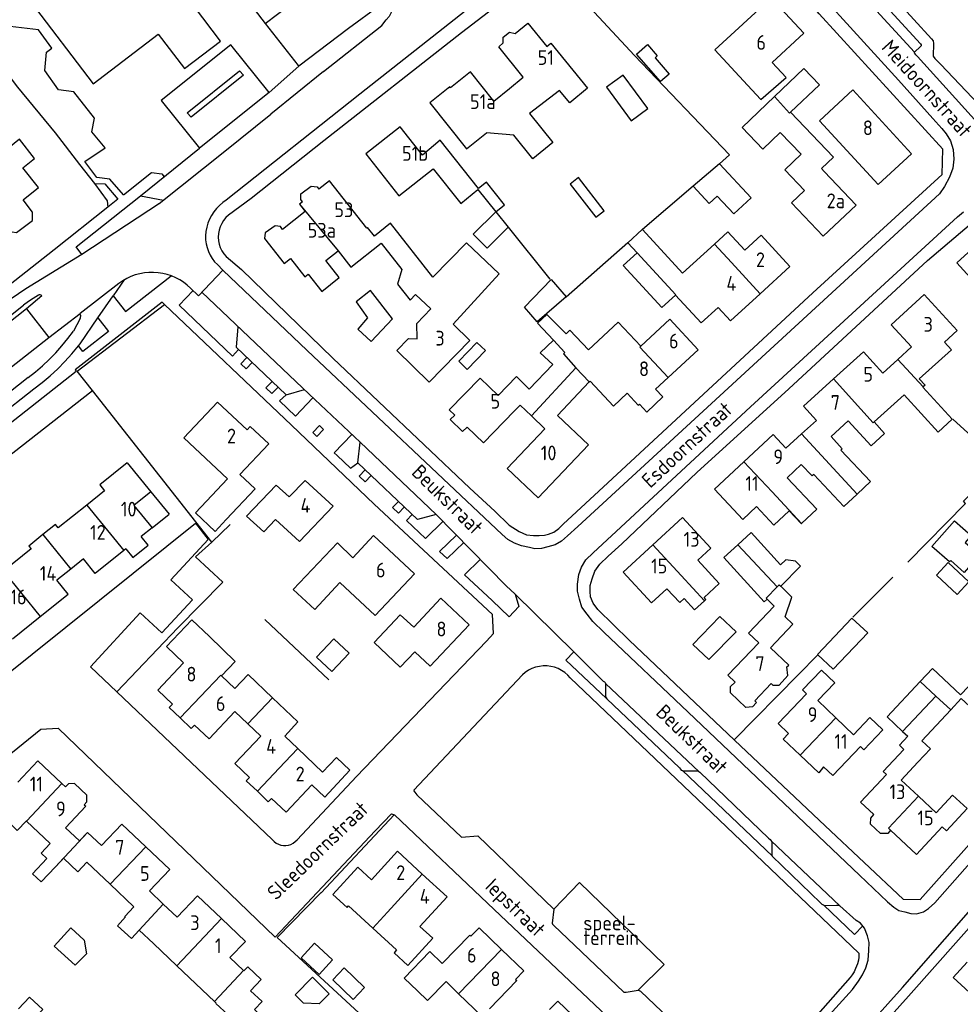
# Model space of a CAD drawing. Header units: metres. Extents: x 233874 to 239264, y 443832 to 448222.
# Tile 20 of 198: x 235194 to 235354, y 444459 to 444626. Entities that reach past the tile are written whole.
import ezdxf

# ---------------------------------------------------------------- set-up
doc = ezdxf.new("R2010")
doc.units = ezdxf.units.M
doc.header["$MEASUREMENT"] = 0
for name, color, linetype in [('DAKRAND', 4, 'Continuous'), ('DAKRAND-BYG', 4, 'Continuous'), ('FUNKTIEAAND', 253, 'Continuous'), ('HEG', 253, 'Continuous'), ('HEK', 253, 'Continuous'), ('HOOFDGEBOUW', 4, 'Continuous'), ('HUISNUMMER', 253, 'Continuous'), ('KANTVERH', 253, 'Continuous'), ('OVERVBOUW', 253, 'Continuous'), ('RASTER', 253, 'Continuous'), ('SCHUTTING', 253, 'Continuous'), ('STRAATNAAM', 253, 'Continuous'), ('TUSSENMUUR', 253, 'Continuous')]:
    doc.layers.add(name, color=color, linetype=linetype)
doc.styles.get("Standard").update_dxf_attribs({"font": 'iso.shx'})

msp = doc.modelspace()

# ---------------------------------------------------------------- linework, layer by layer
at = {"layer": 'DAKRAND'}
for p, q in [((235277.23, 444614.3), (235279.55, 444616.25)), ((235274.58, 444612.14), (235277.23, 444614.3)), ((235285.71, 444613.98), (235280.63, 444610.07)), ((235271.86, 444597.16), (235274.89, 444593.39)), ((235263.9, 444576.9), (235261.3, 444579.37)), ((235343.08, 444568.34), (235345.4, 444570.47)), ((235340.53, 444566.01), (235343.08, 444568.34)), ((235285.35, 444558.82), (235290.75, 444564.52)), ((235283.21, 444556.55), (235280.93, 444558.76)), ((235326.74, 444555.7), (235329.26, 444557.99)), ((235324.08, 444553.29), (235326.74, 444555.7)), ((235204.99, 444534.49), (235202.83, 444532.76)), ((235202.83, 444532.76), (235200.44, 444530.86)), ((235320.9, 444527.69), (235322.08, 444526.47)), ((235249.94, 444475.63), (235254.03, 444471.87)), ((235254.03, 444471.87), (235258.08, 444468.16)), ((235220.79, 444465.47), (235216.83, 444469.23)), ((235227.18, 444459.4), (235220.79, 444465.47))]:
    msp.add_line(p, q, dxfattribs=at)
for points in [[(235276.16, 444622.03), (235276.17, 444623), (235277.2, 444623.87), (235278.15, 444623.65)], [(235324.87, 444610.27), (235329.77, 444614.95), (235327.15, 444617.7), (235322.15, 444612.93)], [(235322.15, 444612.93), (235316.68, 444607.71), (235320.18, 444604.04), (235323.14, 444606.86), (235326.68, 444603.14), (235323.91, 444600.5), (235327.23, 444597.02)], [(235280.63, 444610.07), (235284.59, 444605.12), (235281.2, 444602.37), (235277.95, 444606.39), (235273.32, 444606.81)], [(235330.6, 444600.22), (235330.13, 444600.71), (235332.15, 444602.63), (235324.87, 444610.27)], [(235271.97, 444597.34), (235265.48, 444605.53), (235262.45, 444603.01)], [(235264.28, 444600.7), (235268.95, 444594.82), (235271.86, 444597.16)], [(235242.14, 444595.08), (235241.82, 444595.47), (235241.82, 444596.46), (235243.58, 444597.76), (235244.58, 444597.6), (235244.88, 444597.23)], [(235274.89, 444593.39), (235276.39, 444594.59), (235273.32, 444598.42), (235271.97, 444597.34)], [(235190.7, 444592.17), (235192.17, 444590.13), (235193.6, 444589.85), (235196.31, 444591.9), (235196.35, 444593.33), (235194.74, 444595.43)], [(235264.21, 444582.32), (235257.04, 444591.44), (235254.3, 444589.27), (235253.14, 444590.7), (235253.05, 444590.62)], [(235238.73, 444590.4), (235238.38, 444590.9), (235237.49, 444590.98), (235235.78, 444589.81), (235235.68, 444588.86), (235239.02, 444584.61), (235240.09, 444585.45)], [(235298.87, 444586.43), (235297.29, 444588.15), (235299.74, 444590.4)], [(235299.74, 444590.4), (235299.76, 444590.41), (235299.76, 444590.41)], [(235299.76, 444590.41), (235306.58, 444582.97), (235311.98, 444587.92)], [(235311.98, 444587.92), (235314.26, 444590.01), (235317.12, 444586.89)], [(235248.14, 444586.76), (235250.31, 444584), (235255.46, 444588.05), (235258.94, 444583.62), (235258.21, 444581.1), (235260.36, 444578.42), (235261.3, 444579.37)], [(235267.64, 444574.33), (235275.46, 444582.87), (235269.94, 444588.15), (235264.21, 444582.32)], [(235305.37, 444579.27), (235303.04, 444577.14), (235296.51, 444584.27), (235298.87, 444586.43)], [(235243.1, 444582.79), (235245.38, 444579.89), (235248.35, 444582.23), (235246.07, 444585.13)], [(235312.6, 444577.16), (235309.72, 444574.53), (235305.37, 444579.27)], [(235299.47, 444570.57), (235295.67, 444574.67), (235290.59, 444569.97), (235287.47, 444573.33), (235286.82, 444572.66), (235283.54, 444575.97), (235281.98, 444574.47), (235284.65, 444571.62)], [(235284.59, 444567.46), (235282.42, 444569.48), (235284.65, 444571.62)], [(235350.98, 444571.27), (235352.16, 444569.98), (235346.71, 444565.03), (235347.68, 444563.95), (235347.37, 444563.67)], [(235284.59, 444567.46), (235280.57, 444563.32), (235278.4, 444565.42), (235275.3, 444562.21)], [(235290.75, 444564.52), (235290.89, 444564.66), (235294.85, 444560.41), (235297.15, 444562.59)], [(235299.25, 444560.77), (235300.52, 444559.41), (235303.22, 444561.99), (235301.97, 444563.29)], [(235347.37, 444563.67), (235347.33, 444563.63), (235352.28, 444558.19), (235349.89, 444556.02), (235344.13, 444562.36), (235339.03, 444557.73)], [(235280.93, 444558.76), (235279.03, 444560.6), (235278.02, 444559.57)], [(235267.94, 444558.89), (235267.18, 444558.12), (235269.26, 444556.1), (235270.03, 444556.86)], [(235339.03, 444557.73), (235340.8, 444555.77), (235338.52, 444553.7), (235334.67, 444557.93)], [(235331.74, 444555.26), (235333.64, 444553.17), (235333.43, 444552.97), (235338.45, 444547.64), (235336.16, 444545.5)], [(235212.41, 444550.81), (235207.73, 444547.06), (235208.55, 444546.04)], [(235336.16, 444545.5), (235333.93, 444543.4), (235328.82, 444548.84), (235328.52, 444548.57), (235326.69, 444550.52)], [(235326.75, 444540.53), (235329.31, 444542.94), (235324.3, 444548.27)], [(235225.85, 444544.28), (235223.97, 444542.29), (235227.29, 444539.17), (235229.16, 444541.17)], [(235319.09, 444543.37), (235322.05, 444540.22), (235324.65, 444542.67), (235326.7, 444540.49), (235326.75, 444540.53)], [(235200.71, 444539.75), (235200.23, 444540.35), (235198.11, 444538.63)], [(235198.11, 444538.63), (235195.72, 444536.68), (235196.12, 444536.18)], [(235212.16, 444536.2), (235213.36, 444534.76), (235215.94, 444536.84), (235214.73, 444538.27)], [(235323.22, 444529.86), (235326.54, 444533.28), (235325.7, 444534.1), (235324.06, 444534.33), (235323.16, 444533.51), (235318.18, 444538.96), (235315.92, 444536.91)], [(235248.46, 444530.5), (235244.2, 444525.93), (235240.54, 444529.33), (235248.03, 444537.2), (235250.63, 444534.7)], [(235315.92, 444536.91), (235313.55, 444534.74), (235320.42, 444527.24), (235320.9, 444527.69)], [(235310.28, 444527.4), (235310.53, 444527.63), (235310.23, 444527.95), (235312.78, 444530.31), (235309.14, 444534.26)], [(235303.92, 444529.44), (235306.08, 444527.1), (235306.82, 444527.78), (235308.6, 444525.85), (235310.28, 444527.4)], [(235323.99, 444524.66), (235325.07, 444528.03), (235323.22, 444529.86)], [(235260.97, 444522.89), (235258.7, 444525.02), (235254.26, 444520.3), (235258.7, 444516.11), (235261.18, 444518.74)], [(235226.33, 444521.32), (235230.71, 444517.09), (235228.39, 444514.65)], [(235321.6, 444513.38), (235321.89, 444513.1), (235322.94, 444513.1), (235324.43, 444514.72), (235324.27, 444516.18)], [(235352.03, 444508.9), (235353.8, 444510.79), (235355.93, 444508.81), (235357.54, 444510.54), (235355.04, 444512.87), (235353.72, 444511.46), (235348.93, 444515.92), (235346.88, 444513.72)], [(235237, 444510.95), (235232.91, 444514.86), (235230.66, 444512.49)], [(235318.8, 444510.44), (235319.09, 444510.15), (235318.43, 444509.39), (235317.32, 444509.29), (235314.67, 444511.77), (235314.69, 444512.84), (235315.46, 444513.61)], [(235346.88, 444513.72), (235341.24, 444507.68), (235343.85, 444505.24)], [(235239.13, 444504.41), (235241.31, 444506.83), (235237, 444510.95)], [(235346.44, 444499.99), (235348.58, 444502.29), (235347.13, 444503.64), (235352.03, 444508.9)], [(235343.85, 444505.24), (235344.74, 444504.4), (235343.33, 444502.89), (235344.09, 444502.18)], [(235205.11, 444492.78), (235205.56, 444493.27), (235205.54, 444494.42), (235203.48, 444496.37), (235202.41, 444496.35), (235201.92, 444495.81)], [(235195.3, 444490.03), (235193.75, 444488.4), (235189.82, 444492.14)], [(235198.76, 444483.64), (235196.34, 444481.09), (235197.79, 444479.71), (235200.21, 444482.26)], [(235214.41, 444471.53), (235213.11, 444470.07), (235210.74, 444472.23), (235212.09, 444473.74)], [(235358.96, 444462.32), (235356.57, 444459.7), (235352.45, 444463.45), (235354.84, 444466.07)], [(235235.08, 444463.12), (235233.3, 444461.22), (235235.25, 444459.4), (235233.96, 444458.02), (235236.08, 444456.03)], [(235266.45, 444462.78), (235263.33, 444459.55), (235261.59, 444461.23)], [(235227.44, 444459.09), (235227.47, 444459.12), (235227.18, 444459.4)]]:
    msp.add_lwpolyline(points, dxfattribs=at)
at = {"layer": 'DAKRAND-BYG'}
for p, q in [((235312.81, 444601.55), (235308.35, 444597.75)), ((235274.89, 444593.39), (235276.98, 444590.78)), ((235240.85, 444460.55), (235243.81, 444463.51))]:
    msp.add_line(p, q, dxfattribs=at)
for points in [[(235302.83, 444615.49), (235298.76, 444620.15), (235300.6, 444621.76), (235302.28, 444619.83), (235301.9, 444619.49), (235304.29, 444616.76), (235302.83, 444615.49)], [(235300.65, 444610.93), (235296.48, 444616.59), (235293.65, 444614.51), (235297.82, 444608.84), (235300.65, 444610.93)], [(235308.35, 444597.75), (235311.08, 444594.81), (235312.42, 444596.06), (235315.25, 444593.02), (235318.19, 444595.76), (235312.81, 444601.55)], [(235287.48, 444598.09), (235291.87, 444592.45), (235293.28, 444593.55), (235288.89, 444599.19), (235287.48, 444598.09)], [(235276.98, 444590.78), (235273.41, 444587.23), (235271.07, 444589.59), (235274.89, 444593.39)], [(235281.93, 444574.7), (235279.74, 444577.22), (235284.31, 444581.91), (235286.84, 444578.96), (235281.93, 444574.7)], [(235257.36, 444575.23), (235253.65, 444580.05), (235251.22, 444578.09), (235253.15, 444575.41), (235251.52, 444573.5), (235253.76, 444571.41), (235257.36, 444575.23)], [(235268.61, 444568.02), (235271.7, 444571.24), (235273.13, 444569.87), (235270.04, 444566.65), (235268.61, 444568.02)], [(235352.68, 444540.97), (235355.53, 444538.48), (235354.51, 444537.3), (235356.93, 444535.19), (235354.33, 444532.2), (235352.03, 444534.2), (235351.85, 444533.98), (235348.86, 444536.59), (235352.68, 444540.97)], [(235349.61, 444531.72), (235353.12, 444528.43), (235355.12, 444530.58), (235351.62, 444533.86), (235349.61, 444531.72)], [(235315.65, 444522.14), (235312.9, 444524.74), (235308.29, 444520), (235311.02, 444517.4), (235315.65, 444522.14)], [(235337.96, 444521.93), (235332.13, 444515.76), (235329.46, 444518.28), (235335.29, 444524.46), (235337.96, 444521.93)], [(235247.42, 444520.96), (235244.48, 444517.85), (235247.07, 444515.41), (235250.01, 444518.51), (235247.42, 444520.96)], [(235203.55, 444465.54), (235200, 444468.78), (235202.83, 444471.88)], [(235202.83, 444471.88), (235205.09, 444469.82), (235205.48, 444467.51), (235203.55, 444465.54)], [(235247.23, 444466.46), (235244.17, 444469.3), (235241.88, 444466.82), (235244.94, 444463.98), (235247.23, 444466.46)], [(235250.7, 444459.76), (235247.25, 444463.08), (235249.2, 444465.11), (235252.65, 444461.79), (235250.7, 444459.76)], [(235243.81, 444463.51), (235246.61, 444460.7), (235244.93, 444459.02), (235242.28, 444459.11), (235240.85, 444460.55)]]:
    msp.add_lwpolyline(points, dxfattribs=at)
at = {"layer": 'HEG'}
for p, q in [((235308.35, 444597.75), (235299.76, 444590.41)), ((235299.76, 444590.41), (235299.74, 444590.4)), ((235226.73, 444537.31), (235206.48, 444563.08)), ((235352.38, 444558.22), (235357.6, 444553.41)), ((235229.87, 444540.36), (235226.73, 444537.31)), ((235210.62, 444511.93), (235220.99, 444522.79)), ((235315.3, 444503.79), (235326.22, 444514.9))]:
    msp.add_line(p, q, dxfattribs=at)
for points in [[(235284.06, 444635.39), (235298.43, 444619.9), (235314.55, 444603.04), (235312.81, 444601.55)], [(235206.86, 444598.2), (235208.97, 444595.26), (235209.11, 444594.16)], [(235206.48, 444563.08), (235203.91, 444566.35), (235218.71, 444577.67)], [(235344.76, 444533.92), (235354.54, 444543.9), (235354.23, 444544.3), (235360.61, 444550.8)], [(235228.58, 444530.53), (235223.98, 444534.84), (235226.73, 444537.31)], [(235285.29, 444425.02), (235272.01, 444437.77), (235252.41, 444456.79), (235237.82, 444470.24), (235245.28, 444477.87)]]:
    msp.add_lwpolyline(points, dxfattribs=at)
at = {"layer": 'HEK'}
msp.add_line((235189.44, 444549.72), (235206.48, 444563.08), dxfattribs=at)
at = {"layer": 'HOOFDGEBOUW'}
for p, q in [((235321.76, 444618.74), (235327.12, 444623.69)), ((235330.6, 444600.22), (235335.99, 444594.54)), ((235194.74, 444595.43), (235197.32, 444597.51)), ((235325.03, 444594.91), (235327.23, 444597.02)), ((235242.14, 444595.08), (235241.61, 444594.66)), ((235330.42, 444589.24), (235325.03, 444594.91)), ((235335.99, 444594.54), (235330.42, 444589.24)), ((235246.07, 444585.13), (235248.14, 444586.76)), ((235319.73, 444579.47), (235324.76, 444584.08)), ((235267.64, 444574.33), (235270.49, 444571.55)), ((235353.15, 444573.25), (235350.98, 444571.27)), ((235304.11, 444565.28), (235309.19, 444569.98)), ((235275.3, 444562.21), (235272.23, 444565.18)), ((235301.97, 444563.29), (235304.11, 444565.28)), ((235290.6, 444553.84), (235285.35, 444558.82)), ((235331.74, 444555.26), (235334.67, 444557.93)), ((235236.39, 444554), (235231.51, 444548.81)), ((235212.41, 444550.81), (235216.42, 444545.88)), ((235324.3, 444548.27), (235326.69, 444550.52)), ((235229.42, 444548.08), (235225.85, 444544.28)), ((235208.55, 444546.04), (235205.53, 444543.62)), ((235216.42, 444545.88), (235213.53, 444543.56)), ((235205.53, 444543.62), (235200.71, 444539.75)), ((235213.53, 444543.56), (235216.61, 444539.78)), ((235216.61, 444539.78), (235214.73, 444538.27)), ((235196.12, 444536.18), (235191.4, 444532.39)), ((235212.16, 444536.2), (235211.79, 444535.91)), ((235192.93, 444520.92), (235197.64, 444524.71)), ((235325.27, 444523.44), (235323.99, 444524.66)), ((235217.56, 444512.23), (235221.96, 444516.89)), ((235228.39, 444514.65), (235230.66, 444512.49)), ((235318.8, 444510.44), (235321.6, 444513.38)), ((235322.79, 444506.58), (235327.6, 444511.6)), ((235329.5, 444510.46), (235332.56, 444507.53)), ((235230.66, 444508.58), (235232.85, 444506.5)), ((235332.56, 444507.53), (235335.56, 444504.66)), ((235232.85, 444506.5), (235235.04, 444504.42)), ((235322.79, 444506.58), (235324.55, 444504.9)), ((235241.31, 444502.34), (235239.13, 444504.41)), ((235336.76, 444502.66), (235337.33, 444502.12)), ((235245.52, 444498.33), (235241.31, 444502.34)), ((235343.63, 444496.98), (235346.44, 444499.99)), ((235201.32, 444496.38), (235201.92, 444495.81)), ((235343.63, 444496.98), (235346.57, 444494.23)), ((235346.57, 444494.23), (235349.57, 444491.43)), ((235205.38, 444492.52), (235201.93, 444488.89)), ((235205.11, 444492.78), (235205.38, 444492.52)), ((235195.32, 444490.01), (235195.3, 444490.03)), ((235199.34, 444486.19), (235195.32, 444490.01)), ((235205.67, 444488.1), (235208.03, 444485.85)), ((235215.55, 444485.64), (235219.61, 444481.78)), ((235209.51, 444479.29), (235205.57, 444483.03)), ((235219.61, 444481.78), (235216.15, 444478.15)), ((235262.43, 444481.03), (235266.64, 444477.17)), ((235213.53, 444475.47), (235209.51, 444479.29)), ((235216.15, 444478.15), (235218.51, 444475.92)), ((235218.51, 444475.92), (235220.85, 444473.69)), ((235266.64, 444477.17), (235262.02, 444472.13)), ((235228.37, 444473.46), (235232.44, 444469.59)), ((235216.83, 444469.23), (235214.41, 444471.53)), ((235272.07, 444471.91), (235270.68, 444470.47)), ((235275.86, 444468.25), (235272.07, 444471.91)), ((235232.44, 444469.59), (235229.82, 444466.84)), ((235279.64, 444464.59), (235275.86, 444468.25)), ((235232.13, 444464.65), (235229.82, 444466.84)), ((235232.19, 444464.59), (235232.13, 444464.65)), ((235232.82, 444465.26), (235232.19, 444464.59)), ((235235.08, 444463.12), (235232.82, 444465.26)), ((235279.64, 444464.59), (235278.25, 444463.15)), ((235268.58, 444460.72), (235266.45, 444462.78)), ((235278.47, 444462.95), (235273.83, 444458.14)), ((235278.25, 444463.15), (235278.47, 444462.95)), ((235272.51, 444456.92), (235268.58, 444460.72)), ((235227.44, 444459.09), (235229.52, 444457.13)), ((235285.41, 444459.46), (235284.02, 444458.02)), ((235285.41, 444459.46), (235289.15, 444455.87))]:
    msp.add_line(p, q, dxfattribs=at)
for points in [[(235219.66, 444647.18), (235195.95, 444629.11), (235206.62, 444615.1), (235217.65, 444623.51), (235222.09, 444617.68), (235228.22, 444622.36), (235223.79, 444628.18), (235230.03, 444632.94), (235235.8, 444625.36), (235242.08, 444630.15)], [(235327.12, 444623.69), (235321.59, 444629.68), (235312.05, 444620.87), (235317.58, 444614.89)], [(235278.15, 444623.65), (235280.33, 444625.41), (235283.53, 444621.46), (235284.22, 444622.02), (235290.45, 444614.34)], [(235279.55, 444616.25), (235275.38, 444621.4), (235276.16, 444622.03)], [(235317.58, 444614.89), (235319.84, 444612.43), (235324.15, 444616.15), (235321.76, 444618.74)], [(235274.58, 444612.14), (235270.59, 444617.12), (235267.24, 444614.44), (235267.11, 444614.61), (235263.68, 444611.87), (235269.92, 444604.08), (235273.32, 444606.81)], [(235290.45, 444614.34), (235287.42, 444611.88), (235285.71, 444613.98)], [(235345.41, 444603.25), (235339.76, 444598.03), (235329.76, 444608.84), (235335.41, 444614.07), (235345.41, 444603.25)], [(235262.45, 444603.01), (235258.66, 444607.82), (235252.84, 444603.23), (235258.46, 444596.11), (235264.28, 444600.7)], [(235197.32, 444597.51), (235194.71, 444600.85), (235196.66, 444602.43), (235194.1, 444605.71), (235190.1, 444602.48)], [(235253.05, 444590.62), (235246.72, 444598.67), (235244.88, 444597.23)], [(235241.61, 444594.66), (235242.58, 444593.42), (235238.73, 444590.4)], [(235324.76, 444584.08), (235319.87, 444589.41), (235317.12, 444586.89)], [(235366.54, 444580.19), (235361.42, 444575.52), (235353.05, 444584.71), (235358.18, 444589.38), (235366.54, 444580.19)], [(235240.09, 444585.45), (235242.53, 444582.35), (235243.1, 444582.79)], [(235312.6, 444577.16), (235314.71, 444574.87), (235319.73, 444579.47)], [(235345.4, 444570.47), (235341.95, 444574.23), (235347.54, 444579.36), (235353.15, 444573.25)], [(235270.49, 444571.55), (235263.62, 444564.48), (235258.1, 444569.86), (235260.07, 444571.88), (235261.55, 444571.83), (235261.51, 444574.44), (235263.9, 444576.9)], [(235309.19, 444569.98), (235304.4, 444575.15), (235299.47, 444570.57)], [(235340.53, 444566.01), (235337.23, 444569.64), (235332.15, 444565.02)], [(235267.94, 444558.89), (235267.01, 444559.8), (235272.23, 444565.18)], [(235332.15, 444565.02), (235327.07, 444560.41), (235329.26, 444557.99)], [(235229.42, 444548.08), (235222.01, 444555.04), (235227.71, 444561.1), (235232.73, 444556.39), (235233.26, 444556.95), (235236.39, 444554)], [(235297.15, 444562.59), (235299.03, 444560.56), (235299.25, 444560.77)], [(235278.02, 444559.57), (235272.8, 444554.18), (235270.03, 444556.86)], [(235283.21, 444556.55), (235276.83, 444549.82), (235282.08, 444544.85), (235290.6, 444553.84)], [(235324.08, 444553.29), (235321.9, 444555.61), (235316.94, 444550.96)], [(235316.94, 444550.96), (235311.99, 444546.3), (235316.78, 444541.2), (235319.09, 444543.37)], [(235229.16, 444541.17), (235234.08, 444546.4), (235231.51, 444548.81)], [(235247.31, 444543.45), (235242.54, 444547.82), (235239.85, 444545)], [(235239.85, 444545), (235237.65, 444547.02), (235232.62, 444541.76), (235235.54, 444539.07), (235237.55, 444541.17)], [(235237.55, 444541.17), (235241.59, 444537.47), (235247.31, 444543.45)], [(235309.14, 444534.26), (235311.37, 444536.32), (235306.56, 444541.52), (235301.53, 444536.88)], [(235250.63, 444534.7), (235254.16, 444538.46), (235261.1, 444531.94), (235254.45, 444524.87), (235248.46, 444530.5)], [(235211.79, 444535.91), (235206.98, 444532.04), (235204.99, 444534.49)], [(235301.53, 444536.88), (235296.51, 444532.24), (235301.32, 444527.03), (235303.92, 444529.44)], [(235197.64, 444524.71), (235202.36, 444528.5), (235200.44, 444530.86)], [(235261.18, 444518.74), (235263.78, 444516.29), (235270.39, 444523.3), (235265.6, 444527.81), (235260.97, 444522.89)], [(235322.08, 444526.47), (235317.76, 444521.92), (235319.49, 444520.28), (235314.25, 444514.76), (235315.46, 444513.61)], [(235226.33, 444521.32), (235223.33, 444524.18), (235219.04, 444519.65), (235221.96, 444516.89)], [(235324.27, 444516.18), (235324.56, 444516.49), (235321.46, 444519.43), (235325.27, 444523.44)], [(235329.5, 444510.46), (235332.38, 444513.47), (235330.12, 444515.62), (235326.91, 444512.26), (235327.6, 444511.6)], [(235221.37, 444507.51), (235219.49, 444509.29), (235220.05, 444509.87), (235217.56, 444512.23)], [(235230.66, 444508.58), (235226.26, 444503.96), (235223.8, 444506.3), (235223.24, 444505.72), (235221.37, 444507.51)], [(235335.56, 444504.66), (235338.33, 444507.56), (235340.53, 444505.47), (235337.33, 444502.12)], [(235235.04, 444504.42), (235230.64, 444499.79), (235233.14, 444497.41), (235232.59, 444496.83), (235234.46, 444495.06)], [(235326.5, 444501.19), (235323.65, 444503.89), (235324.55, 444504.9)], [(235330.46, 444499.24), (235332.05, 444497.73), (235336.76, 444502.66)], [(235330.46, 444499.24), (235329.65, 444498.21), (235326.5, 444501.19)], [(235344.09, 444502.18), (235340.6, 444498.43), (235341.14, 444497.93)], [(235193.85, 444496.6), (235197.26, 444500.23), (235201.32, 444496.38)], [(235243.69, 444496.14), (235245.88, 444494.09), (235250.14, 444498.63), (235247.87, 444500.79), (235245.52, 444498.33)], [(235338.99, 444491.12), (235336.74, 444493.22), (235341.14, 444497.93)], [(235234.46, 444495.06), (235236.32, 444493.28), (235236.88, 444493.86), (235239.35, 444491.51), (235243.69, 444496.14)], [(235349.57, 444491.43), (235352.35, 444494.41), (235354.8, 444492.12), (235351.31, 444488.38), (235350.59, 444489.04)], [(235341.8, 444488.49), (235341.35, 444487.93), (235340.13, 444487.89), (235338.46, 444489.51), (235338.48, 444490.52), (235338.99, 444491.12)], [(235208.03, 444485.85), (235211.49, 444489.49), (235215.55, 444485.64)], [(235201.93, 444488.89), (235204.29, 444486.65), (235205.67, 444488.1), (235205.67, 444488.1)], [(235350.59, 444489.04), (235346.23, 444484.37), (235341.8, 444488.49)], [(235198.76, 444483.64), (235197.79, 444484.56), (235199.34, 444486.19)], [(235253.81, 444480.06), (235258.23, 444484.88), (235262.43, 444481.03)], [(235205.57, 444483.03), (235204.02, 444481.4), (235201.59, 444483.71), (235200.21, 444482.26)], [(235253.81, 444480.06), (235251.51, 444482.17), (235247.27, 444477.55), (235249.67, 444475.35), (235249.94, 444475.63)], [(235220.85, 444473.69), (235224.3, 444477.32), (235228.37, 444473.46)], [(235212.09, 444473.74), (235211.98, 444473.84), (235213.53, 444475.47)], [(235258.08, 444468.16), (235257.64, 444467.68), (235259.99, 444465.52), (235264.21, 444470.12), (235262.02, 444472.13)], [(235265.79, 444465.85), (235270.47, 444470.68), (235270.68, 444470.47)], [(235265.79, 444465.85), (235263.7, 444467.87), (235259.37, 444463.38), (235261.59, 444461.23)], [(235191.76, 444455.73), (235193.94, 444453.69), (235198.08, 444458.03), (235195.84, 444460.16), (235193.97, 444458.18)]]:
    msp.add_lwpolyline(points, dxfattribs=at)
at = {"layer": 'KANTVERH'}
for p, q in [((235284.16, 444638.9), (235251.86, 444613.33)), ((235236.47, 444613.65), (235241.48, 444618.11)), ((235245.66, 444617.22), (235236.76, 444609.98)), ((235236.47, 444613.65), (235224.65, 444604.17)), ((235251.86, 444613.33), (235229.19, 444595.38)), ((235228.93, 444603.7), (235236.76, 444609.98)), ((235214.64, 444596.07), (235224.65, 444604.17)), ((235217.83, 444594.77), (235228.93, 444603.7)), ((235203.72, 444587.44), (235214.64, 444596.07)), ((235214.64, 444596.07), (235218.54, 444595.34)), ((235217.84, 444594.77), (235204.69, 444586.14)), ((235210.82, 444595.51), (235209.11, 444594.16)), ((235233.43, 444595.67), (235229.55, 444592.82)), ((235204.69, 444586.14), (235195.2, 444580.3)), ((235204.69, 444586.14), (235203.72, 444587.44)), ((235227.68, 444584.42), (235228.6, 444583.47)), ((235229.15, 444585.78), (235231.75, 444583.58)), ((235228.6, 444583.47), (235224.47, 444579.15)), ((235210.98, 444581.25), (235204.41, 444576.16)), ((235211.9, 444581.87), (235209.99, 444579.15)), ((235212.11, 444576.47), (235219.83, 444582.54)), ((235224.47, 444579.15), (235223.15, 444580.43)), ((235225.03, 444579.73), (235243.24, 444562.46)), ((235197.94, 444579.12), (235195.29, 444576.93)), ((235218.3, 444578.06), (235203.58, 444566.58)), ((235207.42, 444575.39), (235209.99, 444579.15)), ((235209.99, 444579.15), (235212.11, 444576.47)), ((235218.3, 444578.06), (235218.71, 444577.67)), ((235240.26, 444557.19), (235218.71, 444577.67)), ((235190.06, 444573.82), (235194.81, 444577.56)), ((235195.29, 444576.93), (235190.6, 444573.27)), ((235195.29, 444576.93), (235199.09, 444572.04)), ((235199.09, 444572.04), (235204.41, 444576.16)), ((235204.39, 444575.26), (235203.27, 444573.15)), ((235204.4, 444571), (235207.42, 444575.39)), ((235207.42, 444575.39), (235209.23, 444573.08)), ((235209.23, 444573.08), (235204.89, 444569.66)), ((235176.68, 444554.5), (235199.09, 444572.04)), ((235204.15, 444570.66), (235204.4, 444571)), ((235204.89, 444569.66), (235204.15, 444570.66)), ((235230.23, 444568.92), (235231.28, 444570.02)), ((235231.65, 444567.57), (235232.7, 444568.67)), ((235232.54, 444566.72), (235233.59, 444567.83)), ((235153.49, 444526.88), (235203.74, 444566.33)), ((235203.58, 444566.58), (235203.74, 444566.33)), ((235232.54, 444566.72), (235231.65, 444567.57)), ((235195.59, 444565.26), (235179.08, 444552.27)), ((235235.91, 444563.52), (235236.96, 444564.62)), ((235152.18, 444528.5), (235196.57, 444563.35)), ((235236.93, 444562.55), (235235.91, 444563.52)), ((235236.93, 444562.55), (235237.98, 444563.65)), ((235238.24, 444561.3), (235239.36, 444562.33)), ((235240.93, 444558.73), (235238.24, 444561.3)), ((235240.93, 444558.73), (235243.89, 444561.85)), ((235254.28, 444543.8), (235240.26, 444557.19)), ((235243.86, 444555.95), (235244.97, 444557.12)), ((235244.56, 444555.28), (235243.86, 444555.95)), ((235244.56, 444555.28), (235245.67, 444556.45)), ((235244.97, 444557.12), (235245.67, 444556.45)), ((235247.49, 444552.5), (235250.46, 444555.63)), ((235250.27, 444549.89), (235251.49, 444550.79)), ((235251.7, 444548.54), (235252.73, 444549.62)), ((235252.75, 444547.56), (235251.7, 444548.54)), ((235252.75, 444547.56), (235253.76, 444548.63)), ((235257.4, 444543.2), (235258.39, 444544.23)), ((235274.36, 444525.05), (235254.28, 444543.8)), ((235258.4, 444542.27), (235257.4, 444543.2)), ((235258.4, 444542.27), (235259.38, 444543.29)), ((235259.74, 444541.02), (235260.7, 444542.03)), ((235262.99, 444537.97), (235259.74, 444541.02)), ((235262.99, 444537.97), (235265.94, 444540.86)), ((235265.36, 444535.75), (235268.21, 444538.54)), ((235266.65, 444534.54), (235269.45, 444537.27)), ((235266.65, 444534.54), (235265.36, 444535.75)), ((235269.57, 444531.81), (235272.24, 444534.41)), ((235274.26, 444527.42), (235269.57, 444531.81)), ((235260.99, 444495.27), (235279.41, 444514.81)), ((235293.51, 444513.35), (235309.4, 444498.39)), ((235210.62, 444511.93), (235236.99, 444486.87)), ((235306.57, 444498.57), (235321.8, 444484.04)), ((235333.26, 444475.65), (235321.59, 444486.66))]:
    msp.add_line(p, q, dxfattribs=at)
for points in [[(235226.62, 444675.74), (235228.3, 444674.92), (235233.94, 444672.09), (235234.38, 444670.61), (235237.09, 444664.61), (235238.81, 444660.74), (235239.28, 444659.52), (235240.28, 444657.56), (235241.61, 444655.22), (235242.56, 444653.85), (235245.19, 444649.95), (235249.3, 444644.73), (235252.9, 444640.14), (235255.31, 444637.05), (235255.98, 444635.8), (235256.08, 444635.06), (235256.1, 444633.82), (235255.99, 444631.58), (235255.72, 444629.55), (235255.17, 444628.31), (235249.92, 444624.51), (235241.48, 444618.11)], [(235329.66, 444671.6), (235329.73, 444670.95), (235315.95, 444660.07), (235315.75, 444659.71), (235315.78, 444659.42), (235315.97, 444658.99), (235316.25, 444658.45), (235330.81, 444642.46), (235348.77, 444622.72), (235349.05, 444622.38), (235349.1, 444621.95), (235349.08, 444619.8), (235349.36, 444619.4), (235350.31, 444618.46), (235371.84, 444595.74), (235368.86, 444595.68), (235360.9, 444603.71), (235346.39, 444619.71), (235346.14, 444620), (235346, 444620.17), (235345.91, 444620.31), (235345.92, 444620.45)], [(235350.68, 444604.01), (235329.73, 444626.95), (235308.03, 444651.85), (235306.51, 444652.49), (235269.05, 444623.78), (235245.71, 444605.41), (235233.43, 444595.66)], [(235310.24, 444652.09), (235322.65, 444638.26), (235343.18, 444615.75), (235349.03, 444609.24), (235350.55, 444607.52), (235351.27, 444606.61), (235352, 444605.41), (235352.43, 444603.94), (235352.59, 444602.32)], [(235332.21, 444637.97), (235346.89, 444621.86), (235347, 444621.72), (235347.03, 444621.52), (235346.92, 444621.41), (235346.77, 444621.24), (235346.06, 444620.62), (235345.92, 444620.45), (235318.8, 444649.99)], [(235159.44, 444634.03), (235160.61, 444635.07), (235171.51, 444643.51), (235183.76, 444627.65), (235193.79, 444614.53), (235200.2, 444606.79), (235204.28, 444601.43), (235206.86, 444598.2)], [(235255.83, 444639.6), (235256.46, 444638.83), (235257.07, 444638), (235257.91, 444636.43), (235258.35, 444634.98), (235258.65, 444633.79), (235258.72, 444633.03), (235258.71, 444631.98), (235258.53, 444630.79), (235258.21, 444629.72), (235257.89, 444628.71), (235257.28, 444627.41), (235256.79, 444626.51), (235256.3, 444625.95)], [(235199.63, 444621.15), (235197.37, 444624.26), (235192.56, 444624.82), (235188.73, 444629.5)], [(235235.8, 444625.36), (235241.36, 444618.22), (235241.48, 444618.11)], [(235245.66, 444617.22), (235255.56, 444625.02), (235256.3, 444625.95)], [(235211.75, 444596.26), (235209.44, 444598.94), (235207.23, 444599.22), (235205.22, 444601.93), (235208.64, 444604.24), (235206.38, 444606.98), (235206.85, 444609.27), (235203.36, 444613.75), (235200.73, 444614.09), (235198.41, 444617.34), (235198.72, 444620.45), (235199.63, 444621.15)], [(235236.47, 444613.65), (235229.98, 444621.73), (235218.17, 444612.25), (235224.65, 444604.17)], [(235231.46, 444617.33), (235232.09, 444616.55), (235223.21, 444609.42), (235222.58, 444610.2), (235231.46, 444617.33)], [(235231.75, 444583.58), (235247.25, 444568.56), (235270.48, 444546.5), (235274.71, 444542.61), (235277.18, 444540.24), (235278.84, 444539.15), (235280.08, 444538.57), (235281.3, 444538.47), (235282.23, 444538.46), (235283.14, 444538.54), (235283.85, 444538.7), (235284.73, 444539.06), (235285.58, 444539.65), (235286.33, 444540.38), (235292.36, 444545.98), (235328.67, 444579.63), (235350.58, 444599.71), (235350.68, 444604.01)], [(235352.59, 444602.32), (235352.4, 444600.77), (235351.85, 444599.27), (235350.99, 444597.67), (235350.15, 444596.43), (235320.7, 444569.34), (235288.79, 444539.98), (235287.07, 444538.39), (235286.04, 444537.52), (235284.96, 444536.91), (235283.74, 444536.52), (235282.66, 444536.28), (235281.5, 444536.23), (235280.63, 444536.41), (235279.24, 444536.71), (235278.08, 444537.17), (235276.96, 444537.78), (235275.98, 444538.64), (235242.9, 444569.85), (235228.6, 444583.47)], [(235211.75, 444596.26), (235216.53, 444600.04), (235218.27, 444599.81), (235218.65, 444599.31)], [(235206.86, 444598.2), (235208.61, 444598.16), (235210.82, 444595.51)], [(235229.19, 444595.38), (235228.59, 444594.96), (235228.04, 444594.48), (235227.54, 444593.96), (235227.09, 444593.39), (235226.69, 444592.78), (235226.35, 444592.13), (235226.08, 444591.46), (235225.87, 444590.76), (235225.72, 444590.05), (235225.65, 444589.32)], [(235209.11, 444594.16), (235199.98, 444586.92), (235185.83, 444575.82), (235172.39, 444565.36), (235157.49, 444553.67), (235153.18, 444550.4)], [(235229.55, 444592.82), (235229.11, 444592.4), (235228.74, 444591.93), (235228.42, 444591.41), (235228.17, 444590.86), (235227.99, 444590.28), (235227.88, 444589.69), (235227.84, 444589.08), (235227.88, 444588.48), (235228, 444587.89), (235228.18, 444587.31), (235228.44, 444586.76), (235228.76, 444586.25), (235229.15, 444585.78)], [(235291.37, 444523.85), (235290.37, 444525.1), (235289.47, 444526.3), (235289.06, 444527.66), (235288.76, 444529), (235288.77, 444530.22), (235288.99, 444531.83), (235289.4, 444533.1), (235290.14, 444534.31), (235291.38, 444535.54), (235318.06, 444560.28), (235346.35, 444586.28), (235353.17, 444592.55), (235354.23, 444593.39)], [(235330.75, 444489.22), (235315.36, 444503.74), (235297.49, 444520.73), (235292.19, 444525.91), (235291.38, 444526.99), (235290.93, 444528.07), (235290.91, 444528.98), (235290.92, 444529.97), (235291.22, 444531.13), (235291.71, 444532.42), (235292.52, 444533.6), (235293.95, 444534.95), (235296.26, 444537.05), (235309.01, 444549.18), (235324.57, 444563.36), (235348.09, 444585.15), (235356.28, 444592.07)], [(235225.65, 444589.32), (235225.68, 444588.64), (235225.78, 444587.97), (235225.94, 444587.31), (235226.17, 444586.67), (235226.46, 444586.05), (235226.82, 444585.47), (235227.22, 444584.92), (235227.68, 444584.42)], [(235216.08, 444583.1), (235215.3, 444583.03), (235214.52, 444582.89), (235213.76, 444582.69), (235213.02, 444582.42), (235212.3, 444582.09), (235211.62, 444581.7), (235210.98, 444581.25)], [(235223.15, 444580.43), (235222.58, 444580.95), (235221.96, 444581.43), (235221.31, 444581.85), (235220.62, 444582.21), (235219.9, 444582.52), (235219.16, 444582.76), (235218.41, 444582.94), (235217.64, 444583.06), (235216.86, 444583.11), (235216.08, 444583.1)], [(235195.2, 444580.3), (235193.94, 444579.48), (235192.72, 444578.6)], [(235230.23, 444568.92), (235221.18, 444577.54), (235223.57, 444580.02)], [(235197.33, 444579.23), (235196.47, 444578.7), (235195.63, 444578.15), (235194.81, 444577.56)], [(235197.94, 444579.12), (235197.81, 444579.22), (235197.65, 444579.28), (235197.48, 444579.28), (235197.33, 444579.23)], [(235204.39, 444575.26), (235204.47, 444575.48), (235204.5, 444575.71), (235204.48, 444575.93), (235204.41, 444576.16)], [(235195.59, 444565.26), (235196.83, 444566.23), (235198.03, 444567.26), (235199.18, 444568.34), (235200.29, 444569.47), (235201.33, 444570.65), (235202.33, 444571.88), (235203.27, 444573.15)], [(235231.15, 444573.89), (235230.85, 444570.43), (235239.36, 444562.33), (235242.48, 444563.24)], [(235196.57, 444563.35), (235197.96, 444564.43), (235199.3, 444565.56), (235200.6, 444566.76), (235201.84, 444568.01), (235203.02, 444569.3), (235204.15, 444570.66)], [(235243.24, 444562.46), (235251.88, 444554.28), (235264.8, 444542.03), (235276.63, 444529.93), (235278.15, 444528.49), (235278.82, 444526.42), (235277.17, 444524.67), (235274.26, 444527.42)], [(235264.8, 444542.03), (235261.6, 444541.18), (235251.49, 444550.79), (235251.88, 444554.28)], [(235250.27, 444549.89), (235247.99, 444552.02), (235247.49, 444552.5)], [(235173.37, 444500), (235219.13, 444536.67), (235223.95, 444540.54), (235226.14, 444537.81), (235219.77, 444530.95), (235223.44, 444527.56), (235218.27, 444521.95), (235214.6, 444525.34), (235206.15, 444516.18), (235210.62, 444511.93)], [(235278.15, 444528.49), (235288.12, 444518.75), (235286.78, 444517.3), (235293.67, 444510.83)], [(235241.2, 444486.83), (235251.26, 444497.56), (235273.3, 444520.56), (235274.5, 444521.83), (235274.36, 444525.05)], [(235291.37, 444523.85), (235293.2, 444522.08), (235307.5, 444508.52), (235336.58, 444480.86), (235341.31, 444476.3), (235342.39, 444475.38), (235343.25, 444474.86), (235344.26, 444474.59), (235345.27, 444474.32), (235346.22, 444474.3), (235347.41, 444474.63), (235348.29, 444475.16), (235349.36, 444476.14), (235358.69, 444486.7), (235374.45, 444504.59), (235385.23, 444516.8)], [(235330.74, 444489.23), (235344, 444476.78), (235346.85, 444476.71), (235362.56, 444494.36), (235375.85, 444509.43), (235387.94, 444523.07)], [(235288.15, 444518.73), (235293.11, 444513.78), (235293.31, 444513.66), (235293.42, 444513.52), (235293.51, 444513.35), (235293.52, 444511.26), (235293.51, 444511.11), (235293.6, 444510.94), (235293.71, 444510.77), (235306.02, 444499.04), (235306.19, 444498.82), (235306.33, 444498.67), (235306.5, 444498.59), (235306.73, 444498.53), (235308.73, 444498.51), (235309.02, 444498.51), (235309.3, 444498.45), (235309.5, 444498.33), (235321.11, 444487.12), (235321.42, 444486.89), (235321.59, 444486.66), (235321.7, 444486.41), (235321.71, 444484.51), (235321.7, 444484.28), (235321.76, 444484.08), (235329.98, 444476.16), (235330.2, 444475.93), (235330.4, 444475.82), (235330.71, 444475.7), (235332.69, 444475.74), (235332.95, 444475.73), (235333.26, 444475.65)], [(235287.53, 444514.31), (235287.09, 444514.79), (235286.6, 444515.21), (235286.05, 444515.58), (235285.47, 444515.88), (235284.86, 444516.1), (235284.23, 444516.26), (235283.58, 444516.34), (235282.93, 444516.34), (235282.28, 444516.26), (235281.64, 444516.11), (235281.03, 444515.89), (235280.45, 444515.59), (235279.9, 444515.23), (235279.41, 444514.81)], [(235287.53, 444514.31), (235311.5, 444491.4), (235336.46, 444467.63), (235336.46, 444467.29), (235336.45, 444466.95), (235336.39, 444466.39), (235336.22, 444465.82), (235335.87, 444464.98), (235335.64, 444464.44), (235335.35, 444463.93), (235334.98, 444463.48), (235316.44, 444442.45), (235310.39, 444435.8)], [(235205.49, 444426.25), (235161.63, 444467.83), (235157.86, 444471.42), (235158.12, 444473.5), (235197.77, 444505.63), (235200.68, 444505.8), (235237.47, 444470.33), (235254.46, 444488.34), (235257.2, 444491.25), (235257.7, 444491.08), (235274.64, 444475), (235312.98, 444438.65)], [(235260.94, 444495.21), (235261.14, 444494.9), (235261.53, 444494.47), (235269.1, 444487.29), (235271.82, 444487.52), (235284.72, 444475.08), (235284.45, 444472.67), (235284.5, 444472.5), (235284.7, 444472.33), (235296.62, 444461), (235296.79, 444460.97), (235297.01, 444460.97), (235299.03, 444461.34), (235299.23, 444461.26), (235299.42, 444461.17), (235307.81, 444453.16), (235307.89, 444453.05), (235307.92, 444452.91), (235307.92, 444452.71), (235307.76, 444450.73), (235307.75, 444450.47), (235307.81, 444450.3), (235308.09, 444450.07), (235316.44, 444442.45)], [(235236.99, 444486.87), (235237.29, 444486.55), (235237.64, 444486.28), (235238.02, 444486.08), (235238.43, 444485.93), (235238.87, 444485.86), (235239.3, 444485.85), (235239.74, 444485.92), (235240.15, 444486.06), (235240.54, 444486.26), (235240.89, 444486.52), (235241.2, 444486.83)], [(235322.41, 444437.93), (235343.84, 444461.79), (235358.24, 444478.15), (235358.83, 444478.71), (235359.4, 444479.48), (235360.08, 444480.15), (235360.76, 444480.77), (235361.5, 444481.14)], [(235284.72, 444475.08), (235289.06, 444479.57), (235303.46, 444465.69), (235299.03, 444461.34)], [(235423.47, 444430.61), (235410.32, 444412.65), (235395.88, 444393.99), (235381.64, 444375.24), (235378.6, 444375.15), (235367.02, 444386.71), (235361.47, 444391.93), (235337.68, 444416.21), (235322.07, 444431.73), (235322.3, 444435.13), (235344.88, 444460.32), (235361.37, 444478.89), (235365.51, 444479.16), (235373.44, 444472.55), (235384.61, 444462.94), (235396.74, 444453.15), (235409.14, 444444.18), (235413.73, 444440.77), (235423.27, 444433.95), (235423.47, 444430.61)], [(235330.48, 444475.78), (235335.7, 444470.78), (235337.13, 444472.22)], [(235311.63, 444434.64), (235317.32, 444441.52), (235335.38, 444461.44), (235336.41, 444462.85), (235337.08, 444463.94), (235337.63, 444465.13), (235338.03, 444466.4), (235338.16, 444468.07), (235338.18, 444469.4), (235337.9, 444470.56), (235337.44, 444471.84), (235336.74, 444472.7), (235336.03, 444473.16), (235333.26, 444475.65)]]:
    msp.add_lwpolyline(points, dxfattribs=at)
at = {"layer": 'OVERVBOUW'}
for p in [(235216.42, 444545.88), (235216.61, 444539.78)]:
    msp.add_line(p, (235219.48, 444542.11), dxfattribs=at)
at = {"layer": 'RASTER'}
for p, q in [((235276.98, 444590.78), (235284.04, 444581.96)), ((235286.84, 444578.97), (235297.27, 444588.17)), ((235335.43, 444524.6), (235342.2, 444531.38)), ((235235.71, 444524.22), (235246.6, 444513.98)), ((235326.14, 444514.82), (235329.49, 444518.24)), ((235245.27, 444477.85), (235257.64, 444491.1))]:
    msp.add_line(p, q, dxfattribs=at)
at = {"layer": 'SCHUTTING'}
msp.add_line((235220.99, 444522.79), (235228.58, 444530.53), dxfattribs=at)
at = {"layer": 'TUSSENMUUR'}
for p, q in [((235322.15, 444612.93), (235324.71, 444610.13)), ((235324.71, 444610.13), (235324.87, 444610.27)), ((235241.61, 444594.66), (235248.14, 444586.76)), ((235311.98, 444587.92), (235314.85, 444584.8)), ((235298.87, 444586.43), (235305.42, 444579.32)), ((235314.85, 444584.8), (235319.73, 444579.47)), ((235305.42, 444579.32), (235305.37, 444579.27)), ((235286.37, 444569.3), (235288.49, 444566.94)), ((235299.47, 444570.57), (235299.33, 444570.44)), ((235299.33, 444570.44), (235304.11, 444565.28)), ((235343.08, 444568.34), (235347.37, 444563.67)), ((235280.93, 444558.76), (235288.49, 444566.94)), ((235288.49, 444566.94), (235290.75, 444564.52)), ((235332.15, 444565.02), (235336.82, 444559.88)), ((235336.82, 444559.88), (235338.89, 444557.6)), ((235338.89, 444557.6), (235339.03, 444557.73)), ((235326.74, 444555.7), (235336.16, 444545.5)), ((235316.94, 444550.96), (235321.74, 444545.86)), ((235321.74, 444545.86), (235326.75, 444540.53)), ((235205.53, 444543.62), (235211.79, 444535.91)), ((235198.11, 444538.63), (235202.83, 444532.76)), ((235301.53, 444536.88), (235306.34, 444531.67)), ((235315.92, 444536.91), (235322.58, 444529.75)), ((235191.4, 444532.39), (235197.64, 444524.71)), ((235306.34, 444531.67), (235310.28, 444527.4)), ((235320.75, 444527.84), (235322.58, 444529.75)), ((235322.58, 444529.75), (235322.94, 444530.12)), ((235322.94, 444530.12), (235323.22, 444529.86)), ((235320.75, 444527.84), (235320.9, 444527.69)), ((235346.88, 444513.72), (235349.53, 444511.19)), ((235232.85, 444506.5), (235237, 444510.95)), ((235343.85, 444505.24), (235349.53, 444511.19)), ((235349.53, 444511.19), (235352.03, 444508.9)), ((235326.5, 444501.19), (235332.56, 444507.53)), ((235239.11, 444500), (235241.31, 444502.34)), ((235234.46, 444495.06), (235239.11, 444500)), ((235195.32, 444490.01), (235201.32, 444496.38)), ((235200.21, 444482.26), (235205.67, 444488.1)), ((235209.51, 444479.29), (235215.55, 444485.64)), ((235256.52, 444474.58), (235262.43, 444481.03)), ((235214.41, 444471.53), (235218.51, 444475.92)), ((235254.03, 444471.87), (235256.52, 444474.58)), ((235220.79, 444465.47), (235228.37, 444473.46)), ((235268.58, 444460.72), (235275.86, 444468.25)), ((235227.18, 444459.4), (235232.13, 444464.65))]:
    msp.add_line(p, q, dxfattribs=at)
for points in [[(235284.65, 444571.62), (235286.61, 444569.54), (235286.37, 444569.3)], [(235221.37, 444507.51), (235228.25, 444514.78), (235228.39, 444514.65)], [(235341.8, 444488.49), (235341.48, 444488.79), (235346.57, 444494.23)]]:
    msp.add_lwpolyline(points, dxfattribs=at)

# ---------------------------------------------------------------- texts
at = {"layer": 'FUNKTIEAAND'}
for s, p in [('speel-', (235289.75, 444471.49)), ('terrein', (235289.75, 444468.99))]:
    msp.add_text(s, height=2.5, dxfattribs=at).set_placement(p)
at = {"layer": 'HUISNUMMER'}
for s, p in [('6', (235319.09, 444620.87)), ('51', (235282, 444618.31)), ('51a', (235270.52, 444610.83)), ('8', (235337.14, 444606.39)), ('51b', (235259, 444602.04)), ('2a', (235331, 444594)), ('53', (235247.52, 444592.48)), ('53a', (235243, 444589)), ('2', (235319, 444584)), ('4', (235314, 444580)), ('3', (235347.43, 444573.04)), ('3', (235264.65, 444570.69)), ('6', (235304.26, 444570.21)), ('8', (235299.18, 444565.5)), ('5', (235337.22, 444564.57)), ('5', (235274, 444560)), ('7', (235331.69, 444559.78)), ('2', (235229.31, 444554.09)), ('10', (235282.52, 444551.22)), ('9', (235321.95, 444550.57)), ('11', (235317.22, 444546.04)), ('10', (235211.31, 444541.69)), ('4', (235241.78, 444542.31)), ('12', (235206.09, 444537.74)), ('13', (235306.74, 444536.57)), ('15', (235301.22, 444532.04)), ('14', (235197.57, 444530.78)), ('6', (235254.57, 444531.35)), ('16', (235192.57, 444526.78)), ('8', (235264.83, 444521.35)), ('7', (235318.91, 444515.48)), ('8', (235222.43, 444513.69)), ('6', (235227.43, 444508.69)), ('9', (235327.78, 444506.83)), ('11', (235332.31, 444502.26)), ('4', (235235.95, 444501.43)), ('2', (235240.95, 444496.74)), ('11', (235195.87, 444495.04)), ('13', (235341.65, 444493.73)), ('9', (235200.31, 444490.83)), ('15', (235346.39, 444489.3)), ('7', (235210.35, 444484.31)), ('2', (235258, 444480)), ('5', (235214.57, 444479.87)), ('4', (235262, 444476)), ('3', (235223.09, 444471.52)), ('1', (235227.26, 444467.61)), ('6', (235270, 444466)), ('8', (235274, 444462))]:
    msp.add_text(s, height=2.5, dxfattribs=at).set_placement(p)
at = {"layer": 'STRAATNAAM'}
for s, rotation, p in [('Meidoornstraat', 312.0809, (235340.16, 444621.15)), ('Esdoornstraat', 42.9329, (235301.09, 444546.38)), ('Beukstraat', 315.5264, (235260.44, 444548.98)), ('Beukstraat', 316.0947, (235301.87, 444508.24)), ('Sleedoornstraat', 43.9864, (235237.62, 444476.44)), ('Iepstraat', 316.0947, (235272.93, 444478.71))]:
    msp.add_text(s, height=2.5, rotation=rotation, dxfattribs=at).set_placement(p)

doc.saveas('drawing.dxf')
